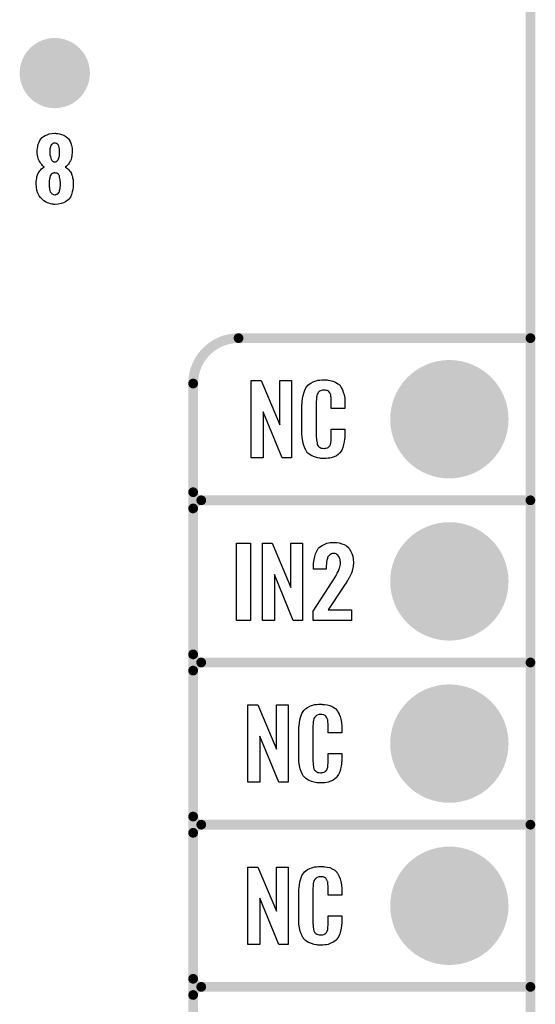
# Model space of a CAD drawing. Extents: x -0.07 to 0.95, y -0.15 to 2.1.
# Tile 7 of 14: x 0.64 to 0.95, y 0.34 to 0.95. Entities that reach past the tile are written whole.
import ezdxf

# ---------------------------------------------------------------- set-up
doc = ezdxf.new("R2010")
doc.units = 0
doc.layers.get('0').update_dxf_attribs({"linetype": 'CONTINUOUS'})
for name, color, linetype in [('gko', 6, 'CONTINUOUS'), ('gto', 2, 'CONTINUOUS'), ('gts', 1, 'CONTINUOUS')]:
    doc.layers.add(name, color=color, linetype=linetype)

# ---------------------------------------------------------------- blocks, each defined once
blk = doc.blocks.new('D11')
at = {"const_width": 0.003}
blk.add_lwpolyline([(-0.0015, 0, 1), (0.0015, 0, 1)], format="xyb", close=True, dxfattribs=at)
blk = doc.blocks.new('D70')
at = {"const_width": 0.02165}
blk.add_lwpolyline([(-0.010825, 0, 1), (0.010825, 0, 1)], format="xyb", close=True, dxfattribs=at)
blk = doc.blocks.new('D42')
at = {"const_width": 0.0365}
blk.add_lwpolyline([(-0.01825, 0, 1), (0.01825, 0, 1)], format="xyb", close=True, dxfattribs=at)

msp = doc.modelspace()

# ---------------------------------------------------------------- linework, layer by layer
at = {"layer": 'gko', "color": 6, "const_width": 0.006}
msp.add_lwpolyline([(0.95, -0.05), (0.95, 2.01)], dxfattribs=at)
at = {"layer": 'gto', "color": 2}
for points in [[(0.6576, 0.8762), (0.6585, 0.8761), (0.6596, 0.876), (0.6609, 0.8756), (0.6622, 0.8751), (0.6635, 0.8744), (0.6646, 0.8734), (0.6647, 0.8732), (0.6651, 0.8729), (0.6656, 0.8722), (0.6661, 0.8713), (0.6666, 0.8701), (0.6671, 0.8687), (0.6674, 0.8671), (0.6675, 0.8653), (0.6675, 0.8651), (0.6675, 0.8647), (0.6674, 0.8641), (0.6673, 0.8632), (0.6672, 0.8623), (0.667, 0.8613), (0.6667, 0.8602), (0.6663, 0.8593), (0.6662, 0.8592), (0.6661, 0.8589), (0.6658, 0.8585), (0.6655, 0.8579), (0.6651, 0.8573), (0.6645, 0.8567), (0.6639, 0.8561), (0.6631, 0.8555), (0.6632, 0.8554), (0.6636, 0.8552), (0.664, 0.855), (0.6646, 0.8545), (0.6651, 0.854), (0.6658, 0.8532), (0.6664, 0.8525), (0.6669, 0.8515), (0.667, 0.8514), (0.6671, 0.851), (0.6673, 0.8504), (0.6676, 0.8497), (0.6677, 0.8487), (0.668, 0.8476), (0.6681, 0.8463), (0.6681, 0.845), (0.6681, 0.8449), (0.6681, 0.8447), (0.6681, 0.8444), (0.6681, 0.844), (0.6681, 0.8435), (0.668, 0.8429), (0.6678, 0.8416), (0.6675, 0.8401), (0.667, 0.8385), (0.6663, 0.837), (0.6654, 0.8357), (0.6652, 0.8355), (0.6649, 0.8352), (0.6642, 0.8347), (0.6633, 0.8341), (0.6621, 0.8334), (0.6606, 0.8329), (0.6588, 0.8326), (0.6567, 0.8324), (0.6562, 0.8324), (0.6557, 0.8325), (0.6549, 0.8326), (0.6541, 0.8328), (0.6531, 0.8331), (0.6521, 0.8335), (0.651, 0.834), (0.6499, 0.8347), (0.6489, 0.8356), (0.6479, 0.8366), (0.6471, 0.8378), (0.6463, 0.8393), (0.6457, 0.8411), (0.6454, 0.8431), (0.6452, 0.8453), (0.6452, 0.8454), (0.6452, 0.8455), (0.6452, 0.8459), (0.6453, 0.8466), (0.6454, 0.8475), (0.6456, 0.8484), (0.6457, 0.8495), (0.6461, 0.8506), (0.6465, 0.8516), (0.6466, 0.8517), (0.6467, 0.852), (0.647, 0.8525), (0.6474, 0.8531), (0.648, 0.8537), (0.6486, 0.8543), (0.6493, 0.855), (0.6502, 0.8555), (0.6502, 0.8556), (0.6499, 0.8557), (0.6496, 0.8561), (0.6492, 0.8565), (0.6487, 0.8571), (0.6481, 0.8577), (0.6476, 0.8585), (0.6471, 0.8593), (0.647, 0.8594), (0.6469, 0.8597), (0.6467, 0.8602), (0.6465, 0.861), (0.6462, 0.8618), (0.646, 0.8628), (0.6459, 0.8639), (0.6458, 0.8651), (0.6458, 0.8652), (0.6458, 0.8654), (0.6458, 0.8656), (0.6459, 0.8661), (0.646, 0.867), (0.6462, 0.8681), (0.6465, 0.8695), (0.647, 0.8709), (0.6477, 0.8722), (0.6487, 0.8734), (0.6488, 0.8736), (0.6492, 0.8739), (0.6498, 0.8743), (0.6507, 0.8749), (0.6519, 0.8754), (0.6532, 0.8759), (0.6549, 0.8762), (0.6567, 0.8763), (0.6572, 0.8763), (0.6576, 0.8762)], [(0.6567, 0.8702), (0.6565, 0.8702), (0.6562, 0.8701), (0.6558, 0.8701), (0.6555, 0.8699), (0.6551, 0.8696), (0.6547, 0.8693), (0.6543, 0.8688), (0.6543, 0.8687), (0.6542, 0.8686), (0.6541, 0.8682), (0.654, 0.8679), (0.6538, 0.8673), (0.6537, 0.8667), (0.6536, 0.866), (0.6536, 0.8651), (0.6536, 0.8651), (0.6536, 0.8649), (0.6536, 0.8646), (0.6537, 0.8641), (0.6537, 0.8631), (0.654, 0.8619), (0.6543, 0.8607), (0.6549, 0.8596), (0.6552, 0.8592), (0.6557, 0.8588), (0.6562, 0.8587), (0.6567, 0.8586), (0.6569, 0.8586), (0.6572, 0.8587), (0.6576, 0.8589), (0.6582, 0.8594), (0.6585, 0.8597), (0.6588, 0.8602), (0.6591, 0.8607), (0.6592, 0.8613), (0.6595, 0.8621), (0.6596, 0.863), (0.6597, 0.864), (0.6597, 0.8651), (0.6597, 0.8652), (0.6597, 0.8656), (0.6597, 0.866), (0.6596, 0.8665), (0.6594, 0.8676), (0.6592, 0.8683), (0.659, 0.8688), (0.659, 0.8689), (0.6588, 0.8691), (0.6584, 0.8696), (0.6577, 0.87), (0.6572, 0.8701), (0.6567, 0.8702)], [(0.6567, 0.8519), (0.6564, 0.8519), (0.6561, 0.8518), (0.6556, 0.8517), (0.6552, 0.8514), (0.6547, 0.8511), (0.6542, 0.8507), (0.6539, 0.85), (0.6539, 0.8499), (0.6538, 0.8497), (0.6537, 0.8492), (0.6536, 0.8487), (0.6535, 0.848), (0.6533, 0.8471), (0.6532, 0.8462), (0.6532, 0.845), (0.6532, 0.8449), (0.6532, 0.8445), (0.6532, 0.844), (0.6533, 0.8433), (0.6534, 0.8426), (0.6535, 0.8418), (0.6537, 0.841), (0.6539, 0.8402), (0.6539, 0.8402), (0.6541, 0.84), (0.6542, 0.8397), (0.6546, 0.8393), (0.6549, 0.839), (0.6554, 0.8387), (0.656, 0.8385), (0.6567, 0.8384), (0.6571, 0.8384), (0.6574, 0.8385), (0.6578, 0.8387), (0.6583, 0.8388), (0.6587, 0.8392), (0.6591, 0.8397), (0.6595, 0.8402), (0.6595, 0.8403), (0.6596, 0.8406), (0.6597, 0.841), (0.6599, 0.8416), (0.66, 0.8422), (0.6601, 0.8431), (0.6602, 0.844), (0.6602, 0.845), (0.6602, 0.8452), (0.6602, 0.8455), (0.6602, 0.8461), (0.6601, 0.8468), (0.6601, 0.8476), (0.6599, 0.8484), (0.6597, 0.8492), (0.6595, 0.85), (0.6595, 0.8501), (0.6593, 0.8503), (0.6591, 0.8506), (0.6589, 0.851), (0.6585, 0.8513), (0.658, 0.8516), (0.6574, 0.8518), (0.6567, 0.8519)], [(0.8026, 0.6762), (0.7969, 0.6762), (0.7852, 0.7046), (0.7852, 0.6762), (0.7778, 0.6762), (0.7778, 0.7238), (0.7839, 0.7238), (0.7955, 0.6966), (0.7955, 0.7238), (0.8026, 0.7238), (0.8026, 0.6762)], [(0.8238, 0.7242), (0.8244, 0.7242), (0.825, 0.7241), (0.8266, 0.7239), (0.8282, 0.7235), (0.8298, 0.7228), (0.8313, 0.7219), (0.832, 0.7214), (0.8326, 0.7207), (0.8327, 0.7205), (0.8331, 0.7201), (0.8335, 0.7192), (0.8341, 0.7181), (0.8346, 0.7167), (0.8351, 0.715), (0.8355, 0.7129), (0.8356, 0.7106), (0.8356, 0.7066), (0.8272, 0.7066), (0.8272, 0.7107), (0.8272, 0.7108), (0.8272, 0.7111), (0.8272, 0.7116), (0.8272, 0.7121), (0.8271, 0.7134), (0.827, 0.7141), (0.827, 0.7146), (0.827, 0.7147), (0.8269, 0.7149), (0.8267, 0.7154), (0.8263, 0.7163), (0.8257, 0.717), (0.8256, 0.7172), (0.8254, 0.7173), (0.825, 0.7175), (0.8246, 0.7177), (0.8241, 0.7178), (0.8234, 0.7179), (0.8223, 0.7179), (0.822, 0.7179), (0.8215, 0.7179), (0.8205, 0.7175), (0.82, 0.7173), (0.8196, 0.7169), (0.8194, 0.7167), (0.819, 0.7163), (0.8185, 0.7154), (0.8182, 0.7143), (0.8182, 0.7142), (0.8182, 0.7141), (0.8181, 0.7137), (0.8181, 0.7132), (0.818, 0.7127), (0.818, 0.7119), (0.8179, 0.7111), (0.8179, 0.7102), (0.8179, 0.6895), (0.8179, 0.6894), (0.8179, 0.6889), (0.818, 0.6882), (0.818, 0.6873), (0.8184, 0.6854), (0.8185, 0.6845), (0.8189, 0.6837), (0.819, 0.6836), (0.8191, 0.6834), (0.8194, 0.6832), (0.8197, 0.6829), (0.8203, 0.6825), (0.8209, 0.6822), (0.8218, 0.6821), (0.8227, 0.682), (0.8231, 0.682), (0.8234, 0.6821), (0.8238, 0.6821), (0.8248, 0.6823), (0.8253, 0.6826), (0.8257, 0.6829), (0.8257, 0.6829), (0.8258, 0.6831), (0.8262, 0.6835), (0.8267, 0.6844), (0.827, 0.6854), (0.827, 0.6855), (0.827, 0.6857), (0.827, 0.686), (0.8271, 0.6865), (0.8271, 0.687), (0.8272, 0.6878), (0.8272, 0.6886), (0.8272, 0.6895), (0.8272, 0.6938), (0.8356, 0.6938), (0.8356, 0.69), (0.8356, 0.6899), (0.8356, 0.6897), (0.8356, 0.6894), (0.8356, 0.6889), (0.8355, 0.6883), (0.8354, 0.6876), (0.8352, 0.6861), (0.8348, 0.6844), (0.8344, 0.6826), (0.8336, 0.6809), (0.8327, 0.6794), (0.8326, 0.6792), (0.8321, 0.6788), (0.8314, 0.6782), (0.8304, 0.6775), (0.829, 0.6769), (0.8272, 0.6762), (0.8263, 0.676), (0.8252, 0.6759), (0.824, 0.6757), (0.822, 0.6757), (0.8215, 0.6758), (0.8208, 0.6758), (0.8202, 0.6759), (0.8186, 0.6762), (0.8169, 0.6767), (0.8151, 0.6774), (0.8135, 0.6784), (0.8128, 0.679), (0.8122, 0.6797), (0.8122, 0.6798), (0.8121, 0.6799), (0.8119, 0.6802), (0.8117, 0.6805), (0.8112, 0.6814), (0.8107, 0.6827), (0.81, 0.6844), (0.8096, 0.6864), (0.8092, 0.6887), (0.8091, 0.6914), (0.8091, 0.7083), (0.8091, 0.7084), (0.8091, 0.7087), (0.8091, 0.7091), (0.8092, 0.7096), (0.8092, 0.7103), (0.8093, 0.711), (0.8095, 0.7128), (0.8098, 0.7147), (0.8104, 0.7167), (0.8111, 0.7186), (0.8122, 0.7203), (0.8122, 0.7204), (0.8123, 0.7204), (0.8127, 0.7209), (0.8135, 0.7216), (0.8146, 0.7223), (0.816, 0.723), (0.817, 0.7234), (0.8179, 0.7237), (0.8189, 0.724), (0.8201, 0.7241), (0.8213, 0.7243), (0.8233, 0.7243), (0.8238, 0.7242)], [(0.7773, 0.5759), (0.7688, 0.5759), (0.7688, 0.6235), (0.7773, 0.6235), (0.7773, 0.5759)], [(0.8095, 0.5759), (0.8037, 0.5759), (0.7921, 0.6043), (0.7921, 0.5759), (0.7847, 0.5759), (0.7847, 0.6235), (0.7908, 0.6235), (0.8023, 0.5963), (0.8023, 0.6235), (0.8095, 0.6235), (0.8095, 0.5759)], [(0.8297, 0.624), (0.8307, 0.6239), (0.8321, 0.6237), (0.8336, 0.6232), (0.8351, 0.6227), (0.8365, 0.6219), (0.8378, 0.6208), (0.8379, 0.6206), (0.8382, 0.6203), (0.8387, 0.6195), (0.8393, 0.6185), (0.8399, 0.6171), (0.8404, 0.6156), (0.8407, 0.6138), (0.8408, 0.6117), (0.8408, 0.6116), (0.8408, 0.6112), (0.8408, 0.6106), (0.8407, 0.61), (0.8406, 0.6092), (0.8405, 0.6083), (0.8401, 0.6065), (0.8401, 0.6064), (0.84, 0.6061), (0.8398, 0.6056), (0.8396, 0.6051), (0.839, 0.6038), (0.8382, 0.6023), (0.8382, 0.6022), (0.838, 0.6019), (0.8378, 0.6016), (0.8375, 0.601), (0.837, 0.6003), (0.8365, 0.5994), (0.8357, 0.5983), (0.835, 0.5971), (0.8252, 0.5824), (0.8397, 0.5824), (0.8397, 0.5759), (0.816, 0.5759), (0.816, 0.5817), (0.8278, 0.5998), (0.8289, 0.6015), (0.829, 0.6017), (0.8292, 0.602), (0.8295, 0.6026), (0.83, 0.6033), (0.8305, 0.6043), (0.8309, 0.6051), (0.8314, 0.606), (0.8318, 0.6068), (0.8318, 0.6069), (0.8319, 0.6072), (0.8321, 0.6077), (0.8323, 0.6082), (0.8325, 0.609), (0.8326, 0.6098), (0.8328, 0.6106), (0.8328, 0.6117), (0.8328, 0.6117), (0.8328, 0.6119), (0.8328, 0.6122), (0.8327, 0.6125), (0.8326, 0.6134), (0.8323, 0.6144), (0.8318, 0.6154), (0.8311, 0.6164), (0.8307, 0.6166), (0.8302, 0.6169), (0.8295, 0.6171), (0.8289, 0.6172), (0.8284, 0.6172), (0.828, 0.6171), (0.8274, 0.6169), (0.8268, 0.6166), (0.8262, 0.6163), (0.8256, 0.6158), (0.8251, 0.6151), (0.8251, 0.615), (0.8249, 0.6147), (0.8248, 0.6142), (0.8246, 0.6136), (0.8244, 0.6129), (0.8243, 0.6119), (0.8242, 0.6108), (0.8241, 0.6096), (0.8241, 0.6076), (0.8162, 0.6076), (0.8162, 0.6097), (0.8162, 0.6098), (0.8162, 0.61), (0.8162, 0.6104), (0.8163, 0.6108), (0.8163, 0.6114), (0.8164, 0.612), (0.8166, 0.6136), (0.817, 0.6153), (0.8175, 0.617), (0.8182, 0.6187), (0.8192, 0.6203), (0.8194, 0.6204), (0.8197, 0.6208), (0.8205, 0.6215), (0.8215, 0.6222), (0.8228, 0.6228), (0.8244, 0.6235), (0.8264, 0.6239), (0.8287, 0.624), (0.8293, 0.624), (0.8297, 0.624)], [(0.8006, 0.4762), (0.7949, 0.4762), (0.7832, 0.5046), (0.7832, 0.4762), (0.7758, 0.4762), (0.7758, 0.5238), (0.7819, 0.5238), (0.7935, 0.4966), (0.7935, 0.5238), (0.8006, 0.5238), (0.8006, 0.4762)], [(0.8218, 0.5242), (0.8224, 0.5242), (0.823, 0.5241), (0.8246, 0.5239), (0.8262, 0.5235), (0.8278, 0.5228), (0.8293, 0.5219), (0.83, 0.5214), (0.8306, 0.5207), (0.8307, 0.5205), (0.8311, 0.5201), (0.8315, 0.5192), (0.8321, 0.5181), (0.8326, 0.5167), (0.8331, 0.515), (0.8335, 0.5129), (0.8336, 0.5106), (0.8336, 0.5066), (0.8252, 0.5066), (0.8252, 0.5107), (0.8252, 0.5108), (0.8252, 0.5111), (0.8252, 0.5116), (0.8252, 0.5121), (0.8251, 0.5134), (0.825, 0.5141), (0.825, 0.5146), (0.825, 0.5147), (0.8249, 0.5149), (0.8247, 0.5154), (0.8243, 0.5163), (0.8238, 0.517), (0.8236, 0.5172), (0.8234, 0.5173), (0.823, 0.5175), (0.8226, 0.5177), (0.8221, 0.5178), (0.8214, 0.5179), (0.8203, 0.5179), (0.82, 0.5179), (0.8195, 0.5179), (0.8185, 0.5175), (0.818, 0.5173), (0.8176, 0.5169), (0.8174, 0.5167), (0.817, 0.5163), (0.8165, 0.5154), (0.8162, 0.5143), (0.8162, 0.5142), (0.8162, 0.5141), (0.8161, 0.5137), (0.8161, 0.5132), (0.816, 0.5127), (0.816, 0.5119), (0.8159, 0.5111), (0.8159, 0.5102), (0.8159, 0.4895), (0.8159, 0.4894), (0.8159, 0.4889), (0.816, 0.4882), (0.816, 0.4873), (0.8163, 0.4854), (0.8165, 0.4845), (0.8169, 0.4837), (0.817, 0.4836), (0.8171, 0.4834), (0.8174, 0.4832), (0.8177, 0.4829), (0.8183, 0.4825), (0.8189, 0.4822), (0.8198, 0.4821), (0.8207, 0.482), (0.8211, 0.482), (0.8214, 0.4821), (0.8218, 0.4821), (0.8228, 0.4823), (0.8233, 0.4826), (0.8237, 0.4829), (0.8238, 0.4829), (0.8238, 0.4831), (0.8242, 0.4835), (0.8247, 0.4844), (0.825, 0.4854), (0.825, 0.4855), (0.825, 0.4857), (0.825, 0.486), (0.8251, 0.4865), (0.8251, 0.487), (0.8252, 0.4878), (0.8252, 0.4886), (0.8252, 0.4895), (0.8252, 0.4938), (0.8336, 0.4938), (0.8336, 0.49), (0.8336, 0.4899), (0.8336, 0.4897), (0.8336, 0.4894), (0.8336, 0.4889), (0.8335, 0.4883), (0.8334, 0.4876), (0.8332, 0.4861), (0.8328, 0.4844), (0.8324, 0.4826), (0.8316, 0.4809), (0.8307, 0.4794), (0.8306, 0.4792), (0.8301, 0.4788), (0.8294, 0.4782), (0.8284, 0.4775), (0.827, 0.4769), (0.8252, 0.4762), (0.8243, 0.476), (0.8232, 0.4759), (0.822, 0.4757), (0.82, 0.4757), (0.8195, 0.4758), (0.8188, 0.4758), (0.8182, 0.4759), (0.8166, 0.4762), (0.8149, 0.4767), (0.8131, 0.4774), (0.8115, 0.4784), (0.8108, 0.479), (0.8102, 0.4797), (0.8102, 0.4798), (0.8101, 0.4799), (0.8099, 0.4802), (0.8097, 0.4805), (0.8092, 0.4814), (0.8087, 0.4827), (0.808, 0.4844), (0.8076, 0.4864), (0.8072, 0.4887), (0.8071, 0.4914), (0.8071, 0.5083), (0.8071, 0.5084), (0.8071, 0.5087), (0.8071, 0.5091), (0.8072, 0.5096), (0.8072, 0.5103), (0.8073, 0.511), (0.8075, 0.5128), (0.8078, 0.5147), (0.8084, 0.5166), (0.8091, 0.5186), (0.8102, 0.5203), (0.8102, 0.5203), (0.8103, 0.5204), (0.8107, 0.5209), (0.8115, 0.5216), (0.8126, 0.5223), (0.814, 0.523), (0.815, 0.5234), (0.8159, 0.5237), (0.8169, 0.524), (0.8181, 0.5241), (0.8193, 0.5243), (0.8213, 0.5243), (0.8218, 0.5242)], [(0.8006, 0.3762), (0.7949, 0.3762), (0.7832, 0.4046), (0.7832, 0.3762), (0.7758, 0.3762), (0.7758, 0.4238), (0.7819, 0.4238), (0.7935, 0.3966), (0.7935, 0.4238), (0.8006, 0.4238), (0.8006, 0.3762)], [(0.8218, 0.4242), (0.8224, 0.4242), (0.823, 0.4241), (0.8246, 0.4239), (0.8262, 0.4235), (0.8278, 0.4228), (0.8293, 0.4219), (0.83, 0.4214), (0.8306, 0.4207), (0.8307, 0.4205), (0.8311, 0.4201), (0.8315, 0.4192), (0.8321, 0.4181), (0.8326, 0.4167), (0.8331, 0.415), (0.8335, 0.4129), (0.8336, 0.4106), (0.8336, 0.4066), (0.8252, 0.4066), (0.8252, 0.4107), (0.8252, 0.4108), (0.8252, 0.4111), (0.8252, 0.4116), (0.8252, 0.4121), (0.8251, 0.4134), (0.825, 0.4141), (0.825, 0.4146), (0.825, 0.4147), (0.8249, 0.4149), (0.8247, 0.4154), (0.8243, 0.4163), (0.8238, 0.417), (0.8236, 0.4172), (0.8234, 0.4173), (0.823, 0.4175), (0.8226, 0.4177), (0.8221, 0.4178), (0.8214, 0.4179), (0.8203, 0.4179), (0.82, 0.4179), (0.8195, 0.4179), (0.8185, 0.4175), (0.818, 0.4173), (0.8176, 0.4169), (0.8174, 0.4167), (0.817, 0.4163), (0.8165, 0.4154), (0.8162, 0.4143), (0.8162, 0.4142), (0.8162, 0.4141), (0.8161, 0.4137), (0.8161, 0.4132), (0.816, 0.4127), (0.816, 0.4119), (0.8159, 0.4111), (0.8159, 0.4102), (0.8159, 0.3895), (0.8159, 0.3894), (0.8159, 0.3889), (0.816, 0.3882), (0.816, 0.3873), (0.8163, 0.3854), (0.8165, 0.3845), (0.8169, 0.3837), (0.817, 0.3836), (0.8171, 0.3834), (0.8174, 0.3832), (0.8177, 0.3829), (0.8183, 0.3825), (0.8189, 0.3822), (0.8198, 0.3821), (0.8207, 0.382), (0.8211, 0.382), (0.8214, 0.3821), (0.8218, 0.3821), (0.8228, 0.3823), (0.8233, 0.3826), (0.8237, 0.3829), (0.8238, 0.3829), (0.8238, 0.3831), (0.8242, 0.3835), (0.8247, 0.3844), (0.825, 0.3854), (0.825, 0.3855), (0.825, 0.3857), (0.825, 0.386), (0.8251, 0.3865), (0.8251, 0.387), (0.8252, 0.3878), (0.8252, 0.3886), (0.8252, 0.3895), (0.8252, 0.3938), (0.8336, 0.3938), (0.8336, 0.39), (0.8336, 0.3899), (0.8336, 0.3897), (0.8336, 0.3894), (0.8336, 0.3889), (0.8335, 0.3883), (0.8334, 0.3876), (0.8332, 0.3861), (0.8328, 0.3844), (0.8324, 0.3826), (0.8316, 0.3809), (0.8307, 0.3794), (0.8306, 0.3792), (0.8301, 0.3788), (0.8294, 0.3782), (0.8284, 0.3775), (0.827, 0.3769), (0.8252, 0.3762), (0.8243, 0.376), (0.8232, 0.3759), (0.822, 0.3757), (0.82, 0.3757), (0.8195, 0.3758), (0.8188, 0.3758), (0.8182, 0.3759), (0.8166, 0.3762), (0.8149, 0.3767), (0.8131, 0.3774), (0.8115, 0.3784), (0.8108, 0.379), (0.8102, 0.3797), (0.8102, 0.3798), (0.8101, 0.3799), (0.8099, 0.3802), (0.8097, 0.3805), (0.8092, 0.3814), (0.8087, 0.3827), (0.808, 0.3844), (0.8076, 0.3864), (0.8072, 0.3887), (0.8071, 0.3914), (0.8071, 0.4083), (0.8071, 0.4084), (0.8071, 0.4087), (0.8071, 0.4091), (0.8072, 0.4096), (0.8072, 0.4103), (0.8073, 0.411), (0.8075, 0.4128), (0.8078, 0.4147), (0.8084, 0.4166), (0.8091, 0.4186), (0.8102, 0.4203), (0.8102, 0.4203), (0.8103, 0.4204), (0.8107, 0.4209), (0.8115, 0.4216), (0.8126, 0.4223), (0.814, 0.423), (0.815, 0.4234), (0.8159, 0.4237), (0.8169, 0.424), (0.8181, 0.4241), (0.8193, 0.4243), (0.8213, 0.4243), (0.8218, 0.4242)]]:
    msp.add_lwpolyline(points, dxfattribs=at)
at = {"layer": 'gto', "color": 2, "const_width": 0.006}
for points in [[(0.77, 0.75, 0.414214), (0.742, 0.722)], [(0.742, 0.655, 0.414214), (0.747, 0.65)], [(0.747, 0.65, 0.414214), (0.742, 0.645)], [(0.747, 0.65, 0.414214), (0.742, 0.645)], [(0.742, 0.555, 0.414214), (0.747, 0.55)], [(0.747, 0.55, 0.414214), (0.742, 0.545)], [(0.747, 0.55, 0.414214), (0.742, 0.545)], [(0.742, 0.455, 0.414214), (0.747, 0.45)], [(0.747, 0.45, 0.414214), (0.742, 0.445)], [(0.747, 0.45, 0.414214), (0.742, 0.445)], [(0.742, 0.355, 0.414214), (0.747, 0.35)], [(0.747, 0.35, 0.414214), (0.742, 0.345)], [(0.747, 0.35, 0.414214), (0.742, 0.345)]]:
    msp.add_lwpolyline(points, format="xyb", dxfattribs=at)
for points in [[(0.77, 0.75), (0.77, 0.75)], [(0.77, 0.75), (0.77, 0.75)], [(0.77, 0.75), (0.95, 0.75)], [(0.742, -0.022), (0.742, 0.722)], [(0.742, 0.655), (0.742, 0.655)], [(0.742, 0.655), (0.742, 0.655)], [(0.747, 0.65), (0.747, 0.65)], [(0.747, 0.65), (0.747, 0.65)], [(0.747, 0.65), (0.747, 0.65)], [(0.747, 0.65), (0.747, 0.65)], [(0.747, 0.65), (0.95, 0.65)], [(0.747, 0.65), (0.95, 0.65)], [(0.742, 0.555), (0.742, 0.645)], [(0.742, 0.555), (0.742, 0.555)], [(0.742, 0.555), (0.742, 0.555)], [(0.747, 0.55), (0.747, 0.55)], [(0.747, 0.55), (0.747, 0.55)], [(0.747, 0.55), (0.747, 0.55)], [(0.747, 0.55), (0.747, 0.55)], [(0.747, 0.55), (0.95, 0.55)], [(0.747, 0.55), (0.95, 0.55)], [(0.742, 0.455), (0.742, 0.545)], [(0.742, 0.455), (0.742, 0.455)], [(0.742, 0.455), (0.742, 0.455)], [(0.747, 0.45), (0.747, 0.45)], [(0.747, 0.45), (0.747, 0.45)], [(0.747, 0.45), (0.747, 0.45)], [(0.747, 0.45), (0.747, 0.45)], [(0.747, 0.45), (0.95, 0.45)], [(0.747, 0.45), (0.95, 0.45)], [(0.742, 0.355), (0.742, 0.445)], [(0.742, 0.355), (0.742, 0.355)], [(0.742, 0.355), (0.742, 0.355)], [(0.747, 0.35), (0.747, 0.35)], [(0.747, 0.35), (0.747, 0.35)], [(0.747, 0.35), (0.747, 0.35)], [(0.747, 0.35), (0.747, 0.35)], [(0.747, 0.35), (0.95, 0.35)], [(0.747, 0.35), (0.95, 0.35)], [(0.742, 0.255), (0.742, 0.345)]]:
    msp.add_lwpolyline(points, dxfattribs=at)

# ---------------------------------------------------------------- block references
at = {"layer": 'gto'}
for p in [(0.77, 0.75), (0.77, 0.75), (0.77, 0.75), (0.77, 0.75), (0.95, 0.75), (0.742, 0.722), (0.742, 0.722), (0.742, 0.655), (0.742, 0.655), (0.742, 0.655), (0.747, 0.65), (0.747, 0.65), (0.747, 0.65), (0.747, 0.65), (0.747, 0.65), (0.747, 0.65), (0.747, 0.65), (0.747, 0.65), (0.747, 0.65), (0.95, 0.65), (0.95, 0.65), (0.742, 0.645), (0.742, 0.645), (0.742, 0.645), (0.742, 0.555), (0.742, 0.555), (0.742, 0.555), (0.742, 0.555), (0.747, 0.55), (0.747, 0.55), (0.747, 0.55), (0.747, 0.55), (0.747, 0.55), (0.747, 0.55), (0.747, 0.55), (0.747, 0.55), (0.747, 0.55), (0.95, 0.55), (0.95, 0.55), (0.742, 0.545), (0.742, 0.545), (0.742, 0.545), (0.742, 0.455), (0.742, 0.455), (0.742, 0.455), (0.742, 0.455), (0.747, 0.45), (0.747, 0.45), (0.747, 0.45), (0.747, 0.45), (0.747, 0.45), (0.747, 0.45), (0.747, 0.45), (0.747, 0.45), (0.747, 0.45), (0.95, 0.45), (0.95, 0.45), (0.742, 0.445), (0.742, 0.445), (0.742, 0.445), (0.742, 0.355), (0.742, 0.355), (0.742, 0.355), (0.742, 0.355), (0.747, 0.35), (0.747, 0.35), (0.747, 0.35), (0.747, 0.35), (0.747, 0.35), (0.747, 0.35), (0.747, 0.35), (0.747, 0.35), (0.747, 0.35), (0.95, 0.35), (0.95, 0.35), (0.742, 0.345), (0.742, 0.345), (0.742, 0.345)]:
    msp.add_blockref('D11', p, dxfattribs=at)
at = {"layer": 'gts'}
for name, p in [('D70', (0.6567, 0.9134)), ('D42', (0.9, 0.7)), ('D42', (0.9, 0.6)), ('D42', (0.9, 0.5)), ('D42', (0.9, 0.4))]:
    msp.add_blockref(name, p, dxfattribs=at)

doc.saveas('drawing.dxf')
